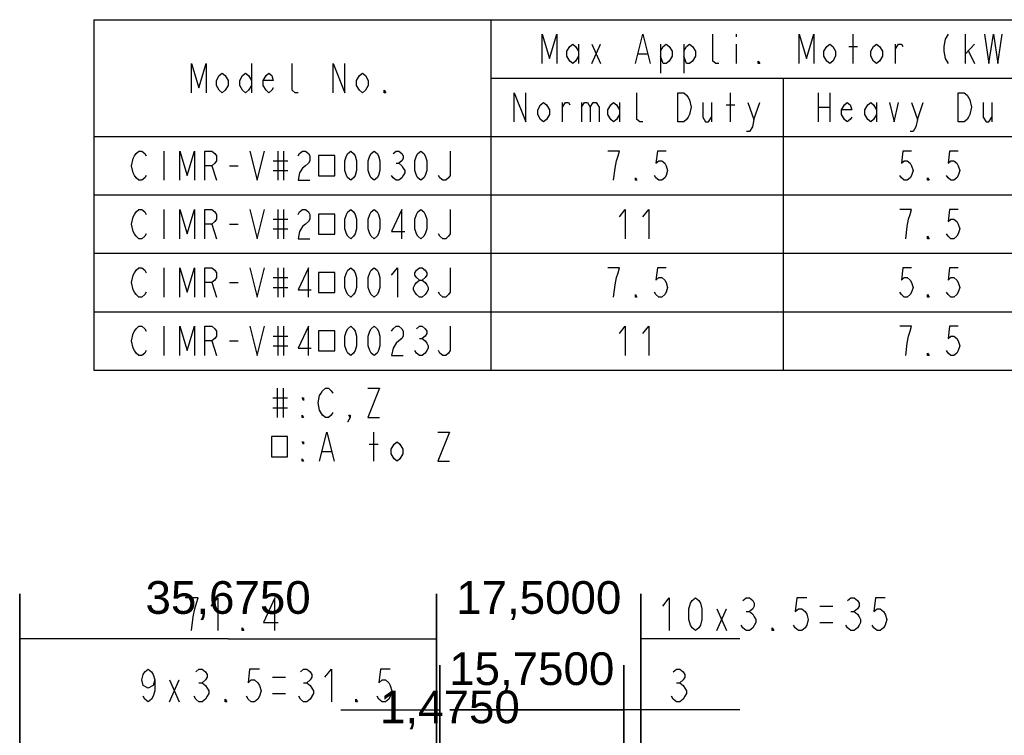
# Model space of a CAD drawing. Extents: x 20 to 400, y 160 to 434.
# Tile 19 of 20: x 225 to 310, y 373 to 434. Entities that reach past the tile are written whole.
import ezdxf

# ---------------------------------------------------------------- set-up
doc = ezdxf.new("R2010")
doc.units = 0
doc.header["$LTSCALE"] = 4.2
doc.header["$MEASUREMENT"] = 0
doc.layers.get('0').update_dxf_attribs({"linetype": 'CONTINUOUS'})
doc.layers.add('ALL_DIM', color=7, linetype='CONTINUOUS')
doc.layers.add('ALL_NOTE', color=7, linetype='CONTINUOUS')
doc.styles.get("Standard").update_dxf_attribs({"font": 'txt.shx'})

msp = doc.modelspace()

# ---------------------------------------------------------------- hatches: boundary and pattern name
h = msp.add_hatch(color=2)
h.paths.add_polyline_path([(225.392396, 385.121124), (225.392396, 271.282793)])
h.paths.add_polyline_path([(261.067396, 385.121124), (261.067396, 336.616031)])
edge = h.paths.add_edge_path(flags=0)
h = msp.add_hatch(color=2)
h.paths.add_polyline_path([(261.067396, 385.121124), (261.067396, 380.777157)])
h.paths.add_polyline_path([(278.567396, 385.121124), (278.567396, 336.336661)])
edge = h.paths.add_edge_path(flags=0)
h = msp.add_hatch(color=2)
h.paths.add_polyline_path([(261.342396, 379.024756), (261.342396, 343.010882)])
h.paths.add_polyline_path([(277.092396, 379.024756), (277.092396, 341.414129)])
edge = h.paths.add_edge_path(flags=0)
h = msp.add_hatch(color=2)
h.paths.add_polyline_path([(277.092396, 379.024756), (277.092396, 375.107778)])
h.paths.add_polyline_path([(278.567396, 379.024756), (278.567396, 337.910882)])
h.paths.add_polyline_path([(277.092396, 375.178746), (262.211764, 375.178746)])

# ---------------------------------------------------------------- linework, layer by layer
at = {"color": 7, "linetype": 'CONTINUOUS'}
for p, q in [((231.725726, 434.274), (399.725726, 434.274)), ((231.725726, 434.274), (231.725726, 404.274)), ((265.725726, 434.274), (265.725726, 404.274)), ((265.725726, 429.274), (379.725726, 429.274)), ((290.725726, 429.274), (290.725726, 404.274)), ((231.725726, 424.274), (399.725726, 424.274)), ((231.725726, 419.274), (399.725726, 419.274)), ((231.725726, 414.274), (399.725726, 414.274)), ((231.725726, 409.274), (399.725726, 409.274)), ((231.725726, 404.274), (399.725726, 404.274)), ((243.229896, 381.275114), (225.392396, 381.275114)), ((243.229896, 381.275114), (261.067396, 381.275114)), ((252.604116, 381.275114), (261.067396, 381.275114)), ((287.030676, 381.275114), (278.567396, 381.275114)), ((252.879116, 375.178746), (261.342396, 375.178746)), ((268.629116, 375.178746), (277.092396, 375.178746)), ((285.555676, 375.178746), (277.092396, 375.178746)), ((287.030676, 375.178746), (278.567396, 375.178746))]:
    msp.add_line(p, q, dxfattribs=at)
for points in [[(270.10072, 430.523991), (270.10072, 433.023996), (270.725721, 430.940659), (271.350722, 433.023996), (271.350722, 430.523991), (271.350722, 430.523991)], [(278.100715, 430.523991), (278.725716, 433.023996), (279.350717, 430.523991), (279.350717, 430.523991)], [(285.225719, 430.523991), (284.975728, 430.523991), (284.725738, 430.732325), (284.725738, 433.023996), (284.725738, 433.023996)], [(286.725737, 433.023996), (286.725737, 432.815663), (286.725737, 432.815663)], [(292.100732, 430.523991), (292.100732, 433.023996), (292.725733, 430.940659), (293.350735, 433.023996), (293.350735, 430.523991), (293.350735, 430.523991)], [(296.725731, 430.523991), (296.725731, 433.023996), (296.725731, 433.023996)], [(304.850721, 433.023996), (304.600731, 432.607329), (304.475736, 431.982328), (304.475736, 431.56566), (304.600731, 430.940659), (304.850721, 430.523991), (304.850721, 430.523991)], [(306.350714, 430.523991), (306.350714, 433.023996), (306.350714, 433.023996)], [(307.975727, 433.023996), (308.350738, 430.523991), (308.725724, 433.023996), (309.100735, 430.523991), (309.47572, 433.023996), (309.47572, 433.023996)], [(273.225726, 431.148993), (272.975736, 430.732325), (272.72572, 430.523991), (272.47573, 430.732325), (272.225714, 431.148993), (272.225714, 431.56566), (272.47573, 431.982328), (272.72572, 432.190661), (272.975736, 431.982328), (273.225726, 431.56566), (273.225726, 431.56566)], [(273.225726, 432.190661), (273.225726, 430.523991), (273.225726, 430.523991)], [(274.350733, 432.190661), (275.10073, 430.523991), (275.10073, 430.523991)], [(274.350733, 430.523991), (275.10073, 432.190661), (275.10073, 432.190661)], [(280.225735, 431.56566), (280.475725, 431.982328), (280.725715, 432.190661), (280.975731, 431.982328), (281.225721, 431.56566), (281.225721, 431.148993), (280.975731, 430.732325), (280.725715, 430.523991), (280.475725, 430.523991), (280.225735, 431.148993), (280.225735, 431.148993)], [(280.225735, 432.190661), (280.225735, 429.690656), (280.225735, 429.690656)], [(282.225733, 431.56566), (282.475724, 431.982328), (282.725714, 432.190661), (282.97573, 431.982328), (283.22572, 431.56566), (283.22572, 431.148993), (282.97573, 430.732325), (282.725714, 430.523991), (282.475724, 430.523991), (282.225733, 431.148993), (282.225733, 431.148993)], [(282.225733, 432.190661), (282.225733, 429.690656), (282.225733, 429.690656)], [(286.725737, 432.190661), (286.725737, 430.523991), (286.725737, 430.523991)], [(295.225738, 431.148993), (294.975722, 430.732325), (294.725732, 430.523991), (294.475716, 430.732325), (294.225726, 431.148993), (294.225726, 431.56566), (294.475716, 431.982328), (294.725732, 432.190661), (294.975722, 431.982328), (295.225738, 431.56566), (295.225738, 431.148993), (295.225738, 431.148993)], [(296.35072, 431.982328), (297.100716, 431.982328), (297.100716, 431.982328)], [(299.225736, 431.148993), (298.97572, 430.732325), (298.72573, 430.523991), (298.475714, 430.732325), (298.225724, 431.148993), (298.225724, 431.56566), (298.475714, 431.982328), (298.72573, 432.190661), (298.97572, 431.982328), (299.225736, 431.56566), (299.225736, 431.148993), (299.225736, 431.148993)], [(300.350717, 430.523991), (300.350717, 432.190661), (300.350717, 432.190661)], [(300.350717, 431.773994), (300.600733, 432.190661), (300.850724, 432.190661), (300.975719, 431.982328), (300.975719, 431.982328)], [(306.350714, 431.357326), (307.100736, 432.190661), (307.100736, 432.190661)], [(306.60073, 431.56566), (307.100736, 430.523991), (307.100736, 430.523991)], [(278.350731, 431.357326), (279.100727, 431.357326), (279.100727, 431.357326)], [(288.725736, 430.523991), (288.600715, 430.523991), (288.600715, 430.732325), (288.725736, 430.523991), (288.725736, 430.523991)], [(240.100738, 428.024012), (240.100738, 430.523991), (240.725714, 428.440654), (241.350715, 430.523991), (241.350715, 428.024012), (241.350715, 428.024012)], [(245.225717, 430.523991), (245.225717, 428.024012), (245.225717, 428.024012)], [(249.225715, 428.024012), (248.975725, 428.024012), (248.725735, 428.232346), (248.725735, 430.523991), (248.725735, 430.523991)], [(252.225726, 428.024012), (252.225726, 430.523991), (253.225738, 428.024012), (253.225738, 430.523991), (253.225738, 430.523991)], [(243.225719, 428.648988), (242.975728, 428.232346), (242.725738, 428.024012), (242.475722, 428.232346), (242.225732, 428.648988), (242.225732, 429.065655), (242.475722, 429.482323), (242.725738, 429.690656), (242.975728, 429.482323), (243.225719, 429.065655), (243.225719, 428.648988), (243.225719, 428.648988)], [(245.225717, 428.648988), (244.975727, 428.232346), (244.725737, 428.024012), (244.475721, 428.232346), (244.225731, 428.648988), (244.225731, 429.065655), (244.475721, 429.482323), (244.725737, 429.690656), (244.975727, 429.482323), (245.225717, 429.065655), (245.225717, 429.065655)], [(247.100721, 428.440654), (246.975726, 428.232346), (246.725736, 428.024012), (246.47572, 428.232346), (246.22573, 428.648988), (246.22573, 429.065655), (246.47572, 429.482323), (246.725736, 429.690656), (246.975726, 429.482323), (247.100721, 429.065655), (246.22573, 429.065655), (246.22573, 429.065655)], [(255.225737, 428.648988), (254.975721, 428.232346), (254.725731, 428.024012), (254.475715, 428.232346), (254.225725, 428.648988), (254.225725, 429.065655), (254.475715, 429.482323), (254.725731, 429.690656), (254.975721, 429.482323), (255.225737, 429.065655), (255.225737, 428.648988), (255.225737, 428.648988)], [(256.72573, 428.024012), (256.600735, 428.024012), (256.600735, 428.232346), (256.72573, 428.024012), (256.72573, 428.024012)], [(267.725736, 425.524007), (267.725736, 428.024012), (268.725722, 425.524007), (268.725722, 428.024012), (268.725722, 428.024012)], [(278.725716, 425.524007), (278.475726, 425.524007), (278.225736, 425.732341), (278.225736, 428.024012), (278.225736, 428.024012)], [(281.725727, 428.024012), (282.225733, 428.024012), (282.475724, 427.815678), (282.600719, 427.607345), (282.725714, 427.399011), (282.850735, 426.77401), (282.725714, 426.149009), (282.600719, 425.940675), (282.475724, 425.732341), (282.225733, 425.524007), (281.725727, 425.524007), (281.725727, 428.024012), (281.725727, 428.024012)], [(286.225731, 425.524007), (286.225731, 428.024012), (286.225731, 428.024012)], [(293.72572, 428.024012), (293.72572, 425.524007), (293.72572, 425.524007)], [(294.725732, 428.024012), (294.725732, 425.524007), (294.725732, 425.524007)], [(305.725738, 428.024012), (306.225719, 428.024012), (306.475735, 427.815678), (306.60073, 427.607345), (306.725725, 427.399011), (306.85072, 426.77401), (306.725725, 426.149009), (306.60073, 425.940675), (306.475735, 425.732341), (306.225719, 425.524007), (305.725738, 425.524007), (305.725738, 428.024012), (305.725738, 428.024012)], [(270.725721, 426.149009), (270.475731, 425.732341), (270.225715, 425.524007), (269.975725, 425.732341), (269.725735, 426.149009), (269.725735, 426.565676), (269.975725, 426.982344), (270.225715, 427.190677), (270.475731, 426.982344), (270.725721, 426.565676), (270.725721, 426.149009), (270.725721, 426.149009)], [(271.850728, 425.524007), (271.850728, 427.190677), (271.850728, 427.190677)], [(271.850728, 426.77401), (272.100719, 427.190677), (272.350735, 427.190677), (272.47573, 426.982344), (272.47573, 426.982344)], [(273.475716, 427.190677), (273.475716, 425.524007), (273.475716, 425.524007)], [(273.475716, 426.77401), (273.725732, 427.190677), (273.975722, 427.190677), (274.225738, 426.77401), (274.225738, 425.524007), (274.225738, 425.524007)], [(274.225738, 426.77401), (274.475728, 427.190677), (274.725719, 427.190677), (274.975735, 426.77401), (274.975735, 425.524007), (274.975735, 425.524007)], [(276.725717, 426.149009), (276.475727, 425.732341), (276.225737, 425.524007), (275.975721, 425.732341), (275.725731, 426.149009), (275.725731, 426.565676), (275.975721, 426.982344), (276.225737, 427.190677), (276.475727, 426.982344), (276.725717, 426.565676), (276.725717, 426.565676)], [(276.725717, 427.190677), (276.725717, 425.524007), (276.725717, 425.524007)], [(283.850721, 427.190677), (283.850721, 425.940675), (284.100737, 425.524007), (284.350727, 425.524007), (284.600717, 425.940675), (284.600717, 425.940675)], [(284.600717, 427.190677), (284.600717, 425.524007), (284.600717, 425.524007)], [(285.85072, 426.982344), (286.600716, 426.982344), (286.600716, 426.982344)], [(287.725724, 427.190677), (288.22573, 425.732341), (288.100735, 425.10734), (287.850719, 424.690672), (287.600728, 424.690672), (287.600728, 424.690672)], [(288.22573, 425.732341), (288.725736, 427.190677), (288.725736, 427.190677)], [(293.72572, 426.77401), (294.725732, 426.77401), (294.725732, 426.77401)], [(296.600736, 425.940675), (296.475715, 425.732341), (296.225725, 425.524007), (295.975735, 425.732341), (295.725719, 426.149009), (295.725719, 426.565676), (295.975735, 426.982344), (296.225725, 427.190677), (296.475715, 426.982344), (296.600736, 426.565676), (295.725719, 426.565676), (295.725719, 426.565676)], [(298.72573, 426.149009), (298.475714, 425.732341), (298.225724, 425.524007), (297.975733, 425.732341), (297.725717, 426.149009), (297.725717, 426.565676), (297.975733, 426.982344), (298.225724, 427.190677), (298.475714, 426.982344), (298.72573, 426.565676), (298.72573, 426.565676)], [(298.72573, 427.190677), (298.72573, 425.524007), (298.72573, 425.524007)], [(299.850737, 427.190677), (300.225722, 425.524007), (300.600733, 427.190677), (300.600733, 427.190677)], [(301.725715, 427.190677), (302.225721, 425.732341), (302.100726, 425.10734), (301.850736, 424.690672), (301.60072, 424.690672), (301.60072, 424.690672)], [(302.225721, 425.732341), (302.725727, 427.190677), (302.725727, 427.190677)], [(307.850732, 427.190677), (307.850732, 425.940675), (308.100722, 425.524007), (308.350738, 425.524007), (308.600728, 425.940675), (308.600728, 425.940675)], [(308.600728, 427.190677), (308.600728, 425.524007), (308.600728, 425.524007)], [(236.225736, 420.940665), (236.100715, 420.732331), (235.850725, 420.523998), (235.600735, 420.523998), (235.350719, 420.732331), (235.225724, 420.940665), (235.100728, 421.148999), (234.975733, 421.774), (235.100728, 422.399001), (235.225724, 422.607335), (235.350719, 422.815669), (235.600735, 423.024002), (235.850725, 423.024002), (236.100715, 422.815669), (236.225736, 422.607335), (236.225736, 422.607335)], [(237.725728, 423.024002), (237.725728, 420.523998), (237.725728, 420.523998)], [(239.100726, 420.523998), (239.100726, 423.024002), (239.725727, 420.940665), (240.350728, 423.024002), (240.350728, 420.523998), (240.350728, 420.523998)], [(241.22572, 420.523998), (241.22572, 423.024002), (241.850721, 423.024002), (242.100737, 422.815669), (242.225732, 422.607335), (242.225732, 422.190667), (242.100737, 421.982334), (241.850721, 421.774), (241.22572, 421.774), (241.22572, 421.774)], [(245.100722, 423.024002), (245.725724, 420.523998), (246.350725, 423.024002), (246.350725, 423.024002)], [(247.475732, 423.024002), (247.475732, 420.523998), (247.475732, 420.523998)], [(247.975738, 423.024002), (247.975738, 420.523998), (247.975738, 420.523998)], [(249.225715, 422.607335), (249.350736, 422.815669), (249.600726, 423.024002), (249.850716, 423.024002), (250.100732, 422.815669), (250.225727, 422.607335), (250.225727, 422.190667), (250.100732, 421.982334), (249.850716, 421.774), (249.600726, 421.565666), (249.350736, 421.148999), (249.225715, 420.523998), (250.225727, 420.523998), (250.225727, 420.523998)], [(250.975724, 422.63338), (250.975724, 420.91462), (252.350721, 420.91462), (252.350721, 422.63338), (250.975724, 422.63338), (250.975724, 422.63338)], [(253.725719, 420.523998), (253.475728, 420.732331), (253.350733, 420.940665), (253.225738, 421.357333), (253.225738, 422.190667), (253.350733, 422.607335), (253.475728, 422.815669), (253.725719, 423.024002), (253.975735, 422.815669), (254.10073, 422.607335), (254.225725, 422.190667), (254.225725, 421.357333), (254.10073, 420.940665), (253.975735, 420.732331), (253.725719, 420.523998), (253.725719, 420.523998)], [(255.725717, 420.523998), (255.475727, 420.732331), (255.350732, 420.940665), (255.225737, 421.357333), (255.225737, 422.190667), (255.350732, 422.607335), (255.475727, 422.815669), (255.725717, 423.024002), (255.975733, 422.815669), (256.100728, 422.607335), (256.225724, 422.190667), (256.225724, 421.357333), (256.100728, 420.940665), (255.975733, 420.732331), (255.725717, 420.523998), (255.725717, 420.523998)], [(257.350731, 422.815669), (257.600721, 423.024002), (257.850737, 423.024002), (258.100727, 422.815669), (258.225722, 422.607335), (258.225722, 422.399001), (258.100727, 422.190667), (257.850737, 421.982334), (258.100727, 421.774), (258.225722, 421.565666), (258.350717, 421.357333), (258.350717, 421.148999), (258.225722, 420.940665), (258.100727, 420.732331), (257.850737, 420.523998), (257.600721, 420.523998), (257.350731, 420.732331), (257.225736, 420.940665), (257.225736, 420.940665)], [(259.725715, 420.523998), (259.475725, 420.732331), (259.35073, 420.940665), (259.225735, 421.357333), (259.225735, 422.190667), (259.35073, 422.607335), (259.475725, 422.815669), (259.725715, 423.024002), (259.975731, 422.815669), (260.100726, 422.607335), (260.225721, 422.190667), (260.225721, 421.357333), (260.100726, 420.940665), (259.975731, 420.732331), (259.725715, 420.523998), (259.725715, 420.523998)], [(262.22572, 423.024002), (262.22572, 420.940665), (262.100725, 420.732331), (261.850735, 420.523998), (261.600719, 420.523998), (261.350728, 420.732331), (261.225733, 420.940665), (261.225733, 420.940665)], [(276.225737, 420.523998), (276.350732, 421.565666), (276.475727, 422.190667), (276.600722, 422.607335), (276.725717, 423.024002), (275.725731, 423.024002), (275.725731, 423.024002)], [(280.725715, 423.024002), (279.975719, 423.024002), (279.850724, 421.982334), (280.100714, 422.190667), (280.35073, 422.190667), (280.60072, 421.982334), (280.725715, 421.774), (280.850736, 421.357333), (280.725715, 420.940665), (280.60072, 420.732331), (280.35073, 420.523998), (280.100714, 420.523998), (279.850724, 420.732331), (279.725728, 420.940665), (279.725728, 420.940665)], [(301.725715, 423.024002), (300.975719, 423.024002), (300.850724, 421.982334), (301.100714, 422.190667), (301.35073, 422.190667), (301.60072, 421.982334), (301.725715, 421.774), (301.850736, 421.357333), (301.725715, 420.940665), (301.60072, 420.732331), (301.35073, 420.523998), (301.100714, 420.523998), (300.850724, 420.732331), (300.725728, 420.940665), (300.725728, 420.940665)], [(305.725738, 423.024002), (304.975716, 423.024002), (304.850721, 421.982334), (305.100737, 422.190667), (305.350727, 422.190667), (305.600717, 421.982334), (305.725738, 421.774), (305.850733, 421.357333), (305.725738, 420.940665), (305.600717, 420.732331), (305.350727, 420.523998), (305.100737, 420.523998), (304.850721, 420.732331), (304.725726, 420.940665), (304.725726, 420.940665)], [(241.850721, 421.774), (242.225732, 420.523998), (242.225732, 420.523998)], [(243.350714, 421.774), (244.100736, 421.774), (244.100736, 421.774)], [(247.100721, 422.190667), (248.350724, 422.190667), (248.350724, 422.190667)], [(247.100721, 421.357333), (248.350724, 421.357333), (248.350724, 421.357333)], [(257.600721, 421.982334), (257.850737, 421.982334), (257.850737, 421.982334)], [(278.225736, 420.523998), (278.100715, 420.523998), (278.100715, 420.732331), (278.225736, 420.523998), (278.225736, 420.523998)], [(303.225733, 420.523998), (303.100738, 420.523998), (303.100738, 420.732331), (303.225733, 420.523998), (303.225733, 420.523998)], [(236.225736, 415.940655), (236.100715, 415.732322), (235.850725, 415.523988), (235.600735, 415.523988), (235.350719, 415.732322), (235.225724, 415.940655), (235.100728, 416.148989), (234.975733, 416.77399), (235.100728, 417.398991), (235.225724, 417.607325), (235.350719, 417.815659), (235.600735, 418.023993), (235.850725, 418.023993), (236.100715, 417.815659), (236.225736, 417.607325), (236.225736, 417.607325)], [(237.725728, 418.023993), (237.725728, 415.523988), (237.725728, 415.523988)], [(239.100726, 415.523988), (239.100726, 418.023993), (239.725727, 415.940655), (240.350728, 418.023993), (240.350728, 415.523988), (240.350728, 415.523988)], [(241.22572, 415.523988), (241.22572, 418.023993), (241.850721, 418.023993), (242.100737, 417.815659), (242.225732, 417.607325), (242.225732, 417.190658), (242.100737, 416.982324), (241.850721, 416.77399), (241.22572, 416.77399), (241.22572, 416.77399)], [(245.100722, 418.023993), (245.725724, 415.523988), (246.350725, 418.023993), (246.350725, 418.023993)], [(247.475732, 418.023993), (247.475732, 415.523988), (247.475732, 415.523988)], [(247.975738, 418.023993), (247.975738, 415.523988), (247.975738, 415.523988)], [(249.225715, 417.607325), (249.350736, 417.815659), (249.600726, 418.023993), (249.850716, 418.023993), (250.100732, 417.815659), (250.225727, 417.607325), (250.225727, 417.190658), (250.100732, 416.982324), (249.850716, 416.77399), (249.600726, 416.565656), (249.350736, 416.148989), (249.225715, 415.523988), (250.225727, 415.523988), (250.225727, 415.523988)], [(253.725719, 415.523988), (253.475728, 415.732322), (253.350733, 415.940655), (253.225738, 416.357323), (253.225738, 417.190658), (253.350733, 417.607325), (253.475728, 417.815659), (253.725719, 418.023993), (253.975735, 417.815659), (254.10073, 417.607325), (254.225725, 417.190658), (254.225725, 416.357323), (254.10073, 415.940655), (253.975735, 415.732322), (253.725719, 415.523988), (253.725719, 415.523988)], [(255.725717, 415.523988), (255.475727, 415.732322), (255.350732, 415.940655), (255.225737, 416.357323), (255.225737, 417.190658), (255.350732, 417.607325), (255.475727, 417.815659), (255.725717, 418.023993), (255.975733, 417.815659), (256.100728, 417.607325), (256.225724, 417.190658), (256.225724, 416.357323), (256.100728, 415.940655), (255.975733, 415.732322), (255.725717, 415.523988), (255.725717, 415.523988)], [(258.100727, 415.523988), (258.100727, 418.023993), (257.225736, 416.148989), (258.350717, 416.148989), (258.350717, 416.148989)], [(259.725715, 415.523988), (259.475725, 415.732322), (259.35073, 415.940655), (259.225735, 416.357323), (259.225735, 417.190658), (259.35073, 417.607325), (259.475725, 417.815659), (259.725715, 418.023993), (259.975731, 417.815659), (260.100726, 417.607325), (260.225721, 417.190658), (260.225721, 416.357323), (260.100726, 415.940655), (259.975731, 415.732322), (259.725715, 415.523988), (259.725715, 415.523988)], [(262.22572, 418.023993), (262.22572, 415.940655), (262.100725, 415.732322), (261.850735, 415.523988), (261.600719, 415.523988), (261.350728, 415.732322), (261.225733, 415.940655), (261.225733, 415.940655)], [(276.725717, 417.398991), (277.225724, 418.023993), (277.225724, 415.523988), (277.225724, 415.523988)], [(278.725716, 417.398991), (279.225722, 418.023993), (279.225722, 415.523988), (279.225722, 415.523988)], [(301.225735, 415.523988), (301.35073, 416.565656), (301.475725, 417.190658), (301.60072, 417.607325), (301.725715, 418.023993), (300.725728, 418.023993), (300.725728, 418.023993)], [(305.725738, 418.023993), (304.975716, 418.023993), (304.850721, 416.982324), (305.100737, 417.190658), (305.350727, 417.190658), (305.600717, 416.982324), (305.725738, 416.77399), (305.850733, 416.357323), (305.725738, 415.940655), (305.600717, 415.732322), (305.350727, 415.523988), (305.100737, 415.523988), (304.850721, 415.732322), (304.725726, 415.940655), (304.725726, 415.940655)], [(247.100721, 417.190658), (248.350724, 417.190658), (248.350724, 417.190658)], [(250.975724, 417.63337), (250.975724, 415.914636), (252.350721, 415.914636), (252.350721, 417.63337), (250.975724, 417.63337), (250.975724, 417.63337)], [(241.850721, 416.77399), (242.225732, 415.523988), (242.225732, 415.523988)], [(243.350714, 416.77399), (244.100736, 416.77399), (244.100736, 416.77399)], [(247.100721, 416.357323), (248.350724, 416.357323), (248.350724, 416.357323)], [(303.225733, 415.523988), (303.100738, 415.523988), (303.100738, 415.732322), (303.225733, 415.523988), (303.225733, 415.523988)], [(236.225736, 410.940671), (236.100715, 410.732337), (235.850725, 410.524004), (235.600735, 410.524004), (235.350719, 410.732337), (235.225724, 410.940671), (235.100728, 411.149005), (234.975733, 411.774006), (235.100728, 412.399007), (235.225724, 412.607341), (235.350719, 412.815675), (235.600735, 413.024009), (235.850725, 413.024009), (236.100715, 412.815675), (236.225736, 412.607341), (236.225736, 412.607341)], [(237.725728, 413.024009), (237.725728, 410.524004), (237.725728, 410.524004)], [(239.100726, 410.524004), (239.100726, 413.024009), (239.725727, 410.940671), (240.350728, 413.024009), (240.350728, 410.524004), (240.350728, 410.524004)], [(241.22572, 410.524004), (241.22572, 413.024009), (241.850721, 413.024009), (242.100737, 412.815675), (242.225732, 412.607341), (242.225732, 412.190674), (242.100737, 411.98234), (241.850721, 411.774006), (241.22572, 411.774006), (241.22572, 411.774006)], [(245.100722, 413.024009), (245.725724, 410.524004), (246.350725, 413.024009), (246.350725, 413.024009)], [(247.475732, 413.024009), (247.475732, 410.524004), (247.475732, 410.524004)], [(247.975738, 413.024009), (247.975738, 410.524004), (247.975738, 410.524004)], [(250.100732, 410.524004), (250.100732, 413.024009), (249.225715, 411.149005), (250.350722, 411.149005), (250.350722, 411.149005)], [(253.725719, 410.524004), (253.475728, 410.732337), (253.350733, 410.940671), (253.225738, 411.357339), (253.225738, 412.190674), (253.350733, 412.607341), (253.475728, 412.815675), (253.725719, 413.024009), (253.975735, 412.815675), (254.10073, 412.607341), (254.225725, 412.190674), (254.225725, 411.357339), (254.10073, 410.940671), (253.975735, 410.732337), (253.725719, 410.524004), (253.725719, 410.524004)], [(255.725717, 410.524004), (255.475727, 410.732337), (255.350732, 410.940671), (255.225737, 411.357339), (255.225737, 412.190674), (255.350732, 412.607341), (255.475727, 412.815675), (255.725717, 413.024009), (255.975733, 412.815675), (256.100728, 412.607341), (256.225724, 412.190674), (256.225724, 411.357339), (256.100728, 410.940671), (255.975733, 410.732337), (255.725717, 410.524004), (255.725717, 410.524004)], [(257.225736, 412.399007), (257.725716, 413.024009), (257.725716, 410.524004), (257.725716, 410.524004)], [(259.60072, 411.98234), (259.35073, 412.190674), (259.225735, 412.399007), (259.225735, 412.607341), (259.35073, 412.815675), (259.60072, 413.024009), (259.850736, 413.024009), (260.100726, 412.815675), (260.225721, 412.607341), (260.225721, 412.399007), (260.100726, 412.190674), (259.850736, 411.98234), (259.850736, 411.98234)], [(262.22572, 413.024009), (262.22572, 410.940671), (262.100725, 410.732337), (261.850735, 410.524004), (261.600719, 410.524004), (261.350728, 410.732337), (261.225733, 410.940671), (261.225733, 410.940671)], [(276.225737, 410.524004), (276.350732, 411.565672), (276.475727, 412.190674), (276.600722, 412.607341), (276.725717, 413.024009), (275.725731, 413.024009), (275.725731, 413.024009)], [(280.725715, 413.024009), (279.975719, 413.024009), (279.850724, 411.98234), (280.100714, 412.190674), (280.35073, 412.190674), (280.60072, 411.98234), (280.725715, 411.774006), (280.850736, 411.357339), (280.725715, 410.940671), (280.60072, 410.732337), (280.35073, 410.524004), (280.100714, 410.524004), (279.850724, 410.732337), (279.725728, 410.940671), (279.725728, 410.940671)], [(301.725715, 413.024009), (300.975719, 413.024009), (300.850724, 411.98234), (301.100714, 412.190674), (301.35073, 412.190674), (301.60072, 411.98234), (301.725715, 411.774006), (301.850736, 411.357339), (301.725715, 410.940671), (301.60072, 410.732337), (301.35073, 410.524004), (301.100714, 410.524004), (300.850724, 410.732337), (300.725728, 410.940671), (300.725728, 410.940671)], [(305.725738, 413.024009), (304.975716, 413.024009), (304.850721, 411.98234), (305.100737, 412.190674), (305.350727, 412.190674), (305.600717, 411.98234), (305.725738, 411.774006), (305.850733, 411.357339), (305.725738, 410.940671), (305.600717, 410.732337), (305.350727, 410.524004), (305.100737, 410.524004), (304.850721, 410.732337), (304.725726, 410.940671), (304.725726, 410.940671)], [(247.100721, 412.190674), (248.350724, 412.190674), (248.350724, 412.190674)], [(250.975724, 412.633386), (250.975724, 410.914626), (252.350721, 410.914626), (252.350721, 412.633386), (250.975724, 412.633386), (250.975724, 412.633386)], [(241.850721, 411.774006), (242.225732, 410.524004), (242.225732, 410.524004)], [(243.350714, 411.774006), (244.100736, 411.774006), (244.100736, 411.774006)], [(247.100721, 411.357339), (248.350724, 411.357339), (248.350724, 411.357339)], [(259.60072, 410.524004), (259.35073, 410.732337), (259.225735, 410.940671), (259.100714, 411.149005), (259.100714, 411.357339), (259.225735, 411.565672), (259.35073, 411.774006), (259.60072, 411.98234), (259.850736, 411.98234), (260.100726, 411.774006), (260.225721, 411.565672), (260.350716, 411.357339), (260.350716, 411.149005), (260.225721, 410.940671), (260.100726, 410.732337), (259.850736, 410.524004), (259.60072, 410.524004), (259.60072, 410.524004)], [(278.225736, 410.524004), (278.100715, 410.524004), (278.100715, 410.732337), (278.225736, 410.524004), (278.225736, 410.524004)], [(303.225733, 410.524004), (303.100738, 410.524004), (303.100738, 410.732337), (303.225733, 410.524004), (303.225733, 410.524004)], [(236.225736, 405.940661), (236.100715, 405.732328), (235.850725, 405.523994), (235.600735, 405.523994), (235.350719, 405.732328), (235.225724, 405.940661), (235.100728, 406.148995), (234.975733, 406.773996), (235.100728, 407.398998), (235.225724, 407.607331), (235.350719, 407.815665), (235.600735, 408.023999), (235.850725, 408.023999), (236.100715, 407.815665), (236.225736, 407.607331), (236.225736, 407.607331)], [(237.725728, 408.023999), (237.725728, 405.523994), (237.725728, 405.523994)], [(239.100726, 405.523994), (239.100726, 408.023999), (239.725727, 405.940661), (240.350728, 408.023999), (240.350728, 405.523994), (240.350728, 405.523994)], [(241.22572, 405.523994), (241.22572, 408.023999), (241.850721, 408.023999), (242.100737, 407.815665), (242.225732, 407.607331), (242.225732, 407.190664), (242.100737, 406.98233), (241.850721, 406.773996), (241.22572, 406.773996), (241.22572, 406.773996)], [(245.100722, 408.023999), (245.725724, 405.523994), (246.350725, 408.023999), (246.350725, 408.023999)], [(247.475732, 408.023999), (247.475732, 405.523994), (247.475732, 405.523994)], [(247.975738, 408.023999), (247.975738, 405.523994), (247.975738, 405.523994)], [(250.100732, 405.523994), (250.100732, 408.023999), (249.225715, 406.148995), (250.350722, 406.148995), (250.350722, 406.148995)], [(253.725719, 405.523994), (253.475728, 405.732328), (253.350733, 405.940661), (253.225738, 406.357329), (253.225738, 407.190664), (253.350733, 407.607331), (253.475728, 407.815665), (253.725719, 408.023999), (253.975735, 407.815665), (254.10073, 407.607331), (254.225725, 407.190664), (254.225725, 406.357329), (254.10073, 405.940661), (253.975735, 405.732328), (253.725719, 405.523994), (253.725719, 405.523994)], [(255.725717, 405.523994), (255.475727, 405.732328), (255.350732, 405.940661), (255.225737, 406.357329), (255.225737, 407.190664), (255.350732, 407.607331), (255.475727, 407.815665), (255.725717, 408.023999), (255.975733, 407.815665), (256.100728, 407.607331), (256.225724, 407.190664), (256.225724, 406.357329), (256.100728, 405.940661), (255.975733, 405.732328), (255.725717, 405.523994), (255.725717, 405.523994)], [(257.225736, 407.607331), (257.350731, 407.815665), (257.600721, 408.023999), (257.850737, 408.023999), (258.100727, 407.815665), (258.225722, 407.607331), (258.225722, 407.190664), (258.100727, 406.98233), (257.850737, 406.773996), (257.600721, 406.565663), (257.350731, 406.148995), (257.225736, 405.523994), (258.225722, 405.523994), (258.225722, 405.523994)], [(259.35073, 407.815665), (259.60072, 408.023999), (259.850736, 408.023999), (260.100726, 407.815665), (260.225721, 407.607331), (260.225721, 407.398998), (260.100726, 407.190664), (259.850736, 406.98233), (260.100726, 406.773996), (260.225721, 406.565663), (260.350716, 406.357329), (260.350716, 406.148995), (260.225721, 405.940661), (260.100726, 405.732328), (259.850736, 405.523994), (259.60072, 405.523994), (259.35073, 405.732328), (259.225735, 405.940661), (259.225735, 405.940661)], [(262.22572, 408.023999), (262.22572, 405.940661), (262.100725, 405.732328), (261.850735, 405.523994), (261.600719, 405.523994), (261.350728, 405.732328), (261.225733, 405.940661), (261.225733, 405.940661)], [(276.725717, 407.398998), (277.225724, 408.023999), (277.225724, 405.523994), (277.225724, 405.523994)], [(278.725716, 407.398998), (279.225722, 408.023999), (279.225722, 405.523994), (279.225722, 405.523994)], [(301.225735, 405.523994), (301.35073, 406.565663), (301.475725, 407.190664), (301.60072, 407.607331), (301.725715, 408.023999), (300.725728, 408.023999), (300.725728, 408.023999)], [(305.725738, 408.023999), (304.975716, 408.023999), (304.850721, 406.98233), (305.100737, 407.190664), (305.350727, 407.190664), (305.600717, 406.98233), (305.725738, 406.773996), (305.850733, 406.357329), (305.725738, 405.940661), (305.600717, 405.732328), (305.350727, 405.523994), (305.100737, 405.523994), (304.850721, 405.732328), (304.725726, 405.940661), (304.725726, 405.940661)], [(247.100721, 407.190664), (248.350724, 407.190664), (248.350724, 407.190664)], [(250.975724, 407.633376), (250.975724, 405.914616), (252.350721, 405.914616), (252.350721, 407.633376), (250.975724, 407.633376), (250.975724, 407.633376)], [(241.850721, 406.773996), (242.225732, 405.523994), (242.225732, 405.523994)], [(243.350714, 406.773996), (244.100736, 406.773996), (244.100736, 406.773996)], [(247.100721, 406.357329), (248.350724, 406.357329), (248.350724, 406.357329)], [(259.60072, 406.98233), (259.850736, 406.98233), (259.850736, 406.98233)], [(303.225733, 405.523994), (303.100738, 405.523994), (303.100738, 405.732328), (303.225733, 405.523994), (303.225733, 405.523994)]]:
    msp.add_lwpolyline(points, dxfattribs=at)
for points in [[(225.392396, 385.121124), (225.392396, 271.282793)], [(261.067396, 385.121124), (261.067396, 336.616031)], [(261.067396, 385.121124), (261.067396, 380.777157)], [(278.567396, 385.121124), (278.567396, 336.336661)], [(261.342396, 379.024756), (261.342396, 343.010882)], [(277.092396, 379.024756), (277.092396, 341.414129)], [(277.092396, 379.024756), (277.092396, 375.107778)], [(278.567396, 379.024756), (278.567396, 337.910882)], [(277.092396, 375.178746), (262.211764, 375.178746)]]:
    msp.add_lwpolyline(points, close=True, dxfattribs=at)
at = {"layer": 'ALL_DIM', "color": 7, "linetype": 'CONTINUOUS'}
for points in [[(240.10343, 381.975104), (240.243447, 383.141793), (240.383438, 383.841776), (240.52343, 384.308457), (240.663447, 384.775112), (239.543438, 384.775112), (239.543438, 384.775112)], [(241.78343, 384.075104), (242.343447, 384.775112), (242.343447, 381.975104), (242.343447, 381.975104)], [(247.24343, 381.975104), (247.24343, 384.775112), (246.263438, 382.675112), (247.523438, 382.675112), (247.523438, 382.675112)], [(280.427967, 384.075104), (280.987984, 384.775112), (280.987984, 381.975104), (280.987984, 381.975104)], [(283.227976, 381.975104), (282.947967, 382.208457), (282.807976, 382.441784), (282.667984, 382.90844), (282.667984, 383.841776), (282.807976, 384.308457), (282.947967, 384.541784), (283.227976, 384.775112), (283.507984, 384.541784), (283.647976, 384.308457), (283.787967, 383.841776), (283.787967, 382.90844), (283.647976, 382.441784), (283.507984, 382.208457), (283.227976, 381.975104), (283.227976, 381.975104)], [(287.287984, 384.541784), (287.567967, 384.775112), (287.847976, 384.775112), (288.127984, 384.541784), (288.267976, 384.308457), (288.267976, 384.075104), (288.127984, 383.841776), (287.847976, 383.608448), (288.127984, 383.375121), (288.267976, 383.141793), (288.407967, 382.90844), (288.407967, 382.675112), (288.407967, 382.675112)], [(292.747984, 384.775112), (291.907984, 384.775112), (291.767967, 383.608448), (292.047976, 383.841776), (292.327984, 383.841776), (292.607967, 383.608448), (292.747984, 383.375121), (292.887976, 382.90844), (292.747984, 382.441784), (292.607967, 382.208457), (292.327984, 381.975104), (292.047976, 381.975104), (291.767967, 382.208457), (291.627976, 382.441784), (291.627976, 382.441784)], [(296.247976, 384.541784), (296.527984, 384.775112), (296.807967, 384.775112), (297.087976, 384.541784), (297.227967, 384.308457), (297.227967, 384.075104), (297.087976, 383.841776), (296.807967, 383.608448), (297.087976, 383.375121), (297.227967, 383.141793), (297.367984, 382.90844), (297.367984, 382.675112), (297.227967, 382.441784), (297.087976, 382.208457), (296.807967, 381.975104), (296.527984, 381.975104), (296.247976, 382.208457), (296.107984, 382.441784), (296.107984, 382.441784)], [(299.467984, 384.775112), (298.627984, 384.775112), (298.487967, 383.608448), (298.767976, 383.841776), (299.047984, 383.841776), (299.327967, 383.608448), (299.467984, 383.375121), (299.607976, 382.90844), (299.467984, 382.441784), (299.327967, 382.208457), (299.047984, 381.975104), (298.767976, 381.975104), (298.487967, 382.208457), (298.347976, 382.441784), (298.347976, 382.441784)], [(285.047967, 381.975104), (285.887967, 383.841776), (285.887967, 383.841776)], [(285.047967, 383.841776), (285.887967, 381.975104), (285.887967, 381.975104)], [(287.567967, 383.608448), (287.847976, 383.608448), (287.847976, 383.608448)], [(293.867967, 384.075104), (294.987976, 384.075104), (294.987976, 384.075104)], [(296.527984, 383.608448), (296.807967, 383.608448), (296.807967, 383.608448)], [(288.407967, 382.675112), (288.127984, 382.208457), (287.847976, 381.975104), (287.567967, 381.975104), (287.287984, 382.208457), (287.147967, 382.441784), (287.147967, 382.441784)], [(293.867967, 382.675112), (294.987976, 382.675112), (294.987976, 382.675112)], [(244.583438, 381.975104), (244.443447, 381.975104), (244.443447, 382.208457), (244.583438, 381.975104), (244.583438, 381.975104)], [(289.947976, 381.975104), (289.807984, 381.975104), (289.807984, 382.208457), (289.947976, 381.975104), (289.947976, 381.975104)], [(236.954122, 377.745418), (236.814105, 377.278738), (236.394105, 377.04541), (235.974105, 377.278738), (235.834113, 377.745418), (235.974105, 378.212074), (236.114122, 378.445401), (236.394105, 378.678755), (236.674113, 378.445401), (236.814105, 378.212074), (236.954122, 377.745418), (236.954122, 376.812082), (236.814105, 376.345401), (236.674113, 376.112074), (236.394105, 375.878746), (236.114122, 376.112074), (235.974105, 376.345401), (235.974105, 376.345401)], [(240.454113, 378.445401), (240.734122, 378.678755), (241.014105, 378.678755), (241.294113, 378.445401), (241.434105, 378.212074), (241.434105, 377.978746), (241.294113, 377.745418), (241.014105, 377.512091), (241.294113, 377.278738), (241.574122, 376.812082), (241.574122, 376.812082)], [(245.914113, 378.678755), (245.074113, 378.678755), (244.934122, 377.512091), (245.214105, 377.745418), (245.494113, 377.745418), (245.774122, 377.512091), (245.914113, 377.278738), (246.054105, 376.812082), (245.914113, 376.345401), (245.774122, 376.112074), (245.494113, 375.878746), (245.214105, 375.878746), (244.934122, 376.112074), (244.794105, 376.345401), (244.794105, 376.345401)], [(249.414105, 378.445401), (249.694113, 378.678755), (249.974122, 378.678755), (250.254105, 378.445401), (250.394122, 378.212074), (250.394122, 377.978746), (250.254105, 377.745418), (249.974122, 377.512091), (250.254105, 377.278738), (250.254105, 377.278738)], [(251.514105, 377.978746), (252.074122, 378.678755), (252.074122, 375.878746), (252.074122, 375.878746)], [(257.114122, 378.678755), (256.274122, 378.678755), (256.134105, 377.512091), (256.414113, 377.745418), (256.694122, 377.745418), (256.974105, 377.512091), (257.114122, 377.278738), (257.254113, 376.812082), (257.114122, 376.345401), (256.974105, 376.112074), (256.694122, 375.878746), (256.414113, 375.878746), (256.134105, 376.112074), (255.994113, 376.345401), (255.994113, 376.345401)], [(281.330619, 378.445401), (281.610627, 378.678755), (281.89061, 378.678755), (282.170619, 378.445401), (282.31061, 378.212074), (282.31061, 377.978746), (282.170619, 377.745418), (281.89061, 377.512091), (282.170619, 377.278738), (282.450627, 376.812082), (282.450627, 376.812082)], [(238.214122, 375.878746), (239.054122, 377.745418), (239.054122, 377.745418)], [(238.214122, 377.745418), (239.054122, 375.878746), (239.054122, 375.878746)], [(247.034122, 377.978746), (248.154105, 377.978746), (248.154105, 377.978746)], [(241.574122, 376.812082), (241.574122, 376.578755), (241.434105, 376.345401), (241.294113, 376.112074), (241.014105, 375.878746), (240.734122, 375.878746), (240.454113, 376.112074), (240.314122, 376.345401), (240.314122, 376.345401)], [(240.734122, 377.512091), (241.014105, 377.512091), (241.014105, 377.512091)], [(249.694113, 377.512091), (249.974122, 377.512091), (249.974122, 377.512091)], [(250.254105, 377.278738), (250.534113, 376.812082), (250.534113, 376.578755), (250.534113, 376.578755)], [(282.450627, 376.812082), (282.450627, 376.578755), (282.31061, 376.345401), (282.170619, 376.112074), (281.89061, 375.878746), (281.610627, 375.878746), (281.330619, 376.112074), (281.190627, 376.345401), (281.190627, 376.345401)], [(281.610627, 377.512091), (281.89061, 377.512091), (281.89061, 377.512091)], [(243.114105, 375.878746), (242.974113, 375.878746), (242.974113, 376.112074), (243.114105, 375.878746), (243.114105, 375.878746)], [(247.034122, 376.578755), (248.154105, 376.578755), (248.154105, 376.578755)], [(250.534113, 376.578755), (250.254105, 376.112074), (249.974122, 375.878746), (249.694113, 375.878746), (249.414105, 376.112074), (249.274113, 376.345401), (249.274113, 376.345401)], [(254.314113, 375.878746), (254.174122, 375.878746), (254.174122, 376.112074), (254.314113, 375.878746), (254.314113, 375.878746)]]:
    msp.add_lwpolyline(points, dxfattribs=at)
at = {"layer": 'ALL_NOTE', "color": 7, "linetype": 'CONTINUOUS'}
for points in [[(247.438972, 402.71891), (247.438972, 400.21893), (247.438972, 400.21893)], [(247.938978, 402.71891), (247.938978, 400.21893), (247.938978, 400.21893)], [(251.063958, 400.843932), (250.938963, 401.468933), (251.063958, 402.093934), (251.188979, 402.302268), (251.313974, 402.510602), (251.563965, 402.71891), (251.81398, 402.71891), (252.063971, 402.510602), (252.188966, 402.302268), (252.188966, 402.302268)], [(255.188977, 402.71891), (256.188963, 402.71891), (255.188977, 400.21893), (256.188963, 400.21893), (256.188963, 400.21893)], [(247.063961, 401.8856), (248.313963, 401.8856), (248.313963, 401.8856)], [(249.688961, 401.8856), (249.688961, 401.677267), (249.563966, 401.8856), (249.688961, 401.8856), (249.688961, 401.8856)], [(247.063961, 401.052265), (248.313963, 401.052265), (248.313963, 401.052265)], [(249.688961, 400.21893), (249.563966, 400.21893), (249.563966, 400.427264), (249.688961, 400.21893), (249.688961, 400.21893)], [(252.188966, 400.635598), (252.063971, 400.427264), (251.81398, 400.21893), (251.563965, 400.21893), (251.313974, 400.427264), (251.063958, 400.843932), (251.063958, 400.843932)], [(253.688958, 400.21893), (253.563963, 400.427264), (253.688958, 400.427264), (253.688958, 400.21893), (253.438968, 399.802263), (253.438968, 399.802263)], [(251.063958, 396.468923), (251.68896, 398.968928), (252.313961, 396.468923), (252.313961, 396.468923)], [(255.688957, 396.468923), (255.688957, 398.968928), (255.688957, 398.968928)], [(261.188973, 398.968928), (262.18896, 398.968928), (261.188973, 396.468923), (262.18896, 396.468923), (262.18896, 396.468923)], [(246.938966, 398.578305), (246.938966, 396.859546), (248.313963, 396.859546), (248.313963, 398.578305), (246.938966, 398.578305), (246.938966, 398.578305)], [(249.688961, 398.135593), (249.688961, 397.927259), (249.563966, 398.135593), (249.688961, 398.135593), (249.688961, 398.135593)], [(255.313972, 397.927259), (256.063968, 397.927259), (256.063968, 397.927259)], [(258.188962, 397.093924), (257.938972, 396.677257), (257.688982, 396.468923), (257.438966, 396.677257), (257.188976, 397.093924), (257.188976, 397.510592), (257.438966, 397.927259), (257.688982, 398.135593), (257.938972, 397.927259), (258.188962, 397.510592), (258.188962, 397.093924), (258.188962, 397.093924)], [(251.313974, 397.302258), (252.063971, 397.302258), (252.063971, 397.302258)], [(249.688961, 396.468923), (249.563966, 396.468923), (249.563966, 396.677257), (249.688961, 396.468923), (249.688961, 396.468923)]]:
    msp.add_lwpolyline(points, dxfattribs=at)

# ---------------------------------------------------------------- texts
at = {"char_height": 2.800054, "attachment_point": 5}
for s, insert, width in [('\\C7;\\fArial|b0|i0|;\\H2.800053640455;35,6750', (243.229896, 384.545537), 14.973719), ('\\C7;\\fArial|b0|i0|;\\H2.800053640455;17,5000', (269.817396, 384.545537), 14.973719), ('\\C7;\\fArial|b0|i0|;\\H2.800053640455;15,7500', (269.217396, 378.449169), 14.973719), ('\\C7;\\fArial|b0|i0|;\\H2.800053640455;1,4750', (262.211764, 375.178746), 12.834703)]:
    msp.add_mtext(s, dxfattribs=dict(at, insert=insert, width=width))

doc.saveas('drawing.dxf')
